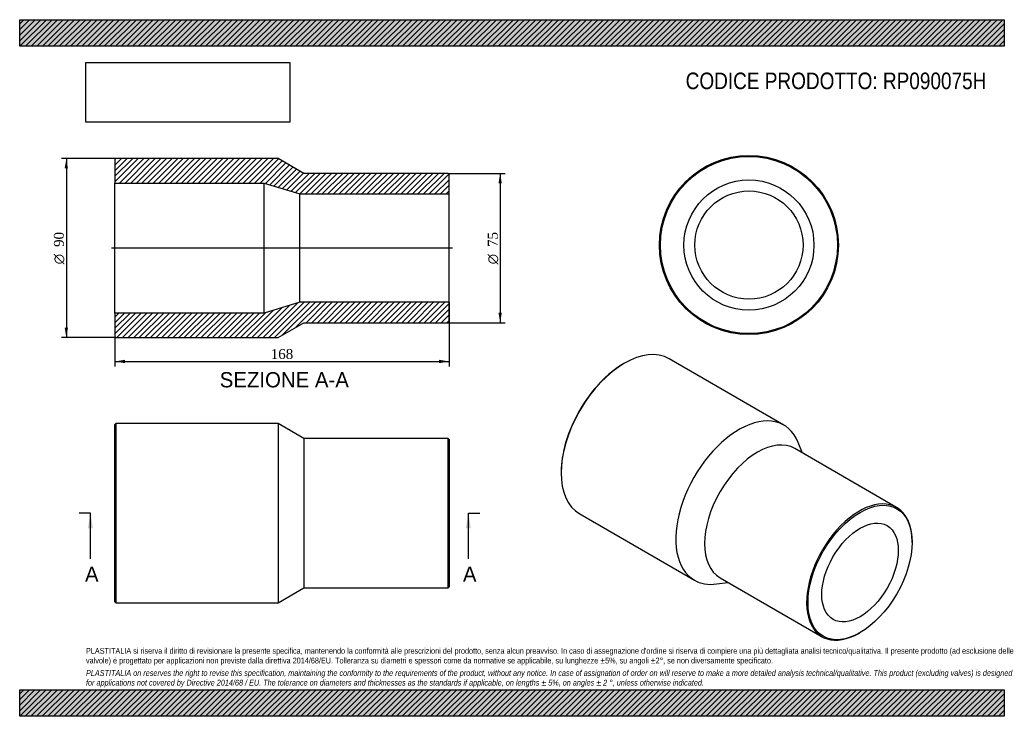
# Model space of a CAD drawing. Header units: millimetres. Extents: x 0 to 495, y 0 to 350.
import ezdxf
from ezdxf.enums import TextEntityAlignment as Align
from ezdxf.lldxf.tags import DXFTag

# ---------------------------------------------------------------- set-up
doc = ezdxf.new("R2010")
doc.units = ezdxf.units.MM
doc.header["$LTSCALE"] = 1.666667
for name, color, linetype in [('Default', 7, 'Continuous'), ('DV4_Default', 7, 'Continuous'), ('RP090075H', 7, 'Continuous')]:
    doc.layers.add(name, color=color, linetype=linetype)
doc.styles.add('SEACAD_Solid_Edge_ANSI', font='seans.ttf')
doc.styles.add('SEACAD_Solid_Edge_ANSI1_Symbols', font='semeca1.ttf')
doc.styles.add('SEACAD_Times_New_Roman', font='times.ttf')
tags = doc.linetypes.add('CENTER2', pattern=[28.575, 19.05, -3.175, 3.175, -3.175]).pattern_tags.tags
tags[10:11] = [DXFTag(74, 4), DXFTag(75, 0), DXFTag(340, '0'), DXFTag(46, 0.0), DXFTag(50, 0.0), DXFTag(44, 0.0), DXFTag(45, 0.0)]
tags[8:9] = [DXFTag(74, 4), DXFTag(75, 0), DXFTag(340, '0'), DXFTag(46, 0.0), DXFTag(50, 0.0), DXFTag(44, 0.0), DXFTag(45, 0.0)]
tags[6:7] = [DXFTag(74, 4), DXFTag(75, 0), DXFTag(340, '0'), DXFTag(46, 0.0), DXFTag(50, 0.0), DXFTag(44, 0.0), DXFTag(45, 0.0)]
tags[4:5] = [DXFTag(74, 4), DXFTag(75, 0), DXFTag(340, '0'), DXFTag(46, 0.0), DXFTag(50, 0.0), DXFTag(44, 0.0), DXFTag(45, 0.0)]
doc.dimstyles.new('ANSImm', dxfattribs={"dimtxt": 5, "dimasz": 5, "dimexe": 2.5, "dimexo": 0, "dimgap": 1.25, "dimtad": 1, "dimdsep": 46, "dimtxsty": 'SEACAD_Times_New_Roman', "dimblk1": '_SE_FILLED', "dimblk2": '_SE_FILLED', "dimsah": 1, "dimcen": 2.5, "dimazin": 0, "dimtfac": 0.85, "dimtdec": 3, "dimtofl": 0, "dimtmove": 0, "dimatfit": 3, "dimfxl": 1, "dimarcsym": 0})
picture_1 = doc.add_image_def('image1.jpg', size_in_pixel=(4302, 1260))

# ---------------------------------------------------------------- blocks, each defined once
blk = doc.blocks.new('SE')
at = {"layer": 'RP090075H', "color": 7, "linetype": 'Continuous'}
for p, q in [((48.37, 147.09), (47.87, 146.59)), ((47.87, 57.59), (47.87, 146.59)), ((48.37, 147.09), (48.37, 57.09)), ((129.87, 147.09), (48.37, 147.09)), ((129.87, 147.09), (129.87, 57.09)), ((142.87, 139.59), (129.87, 147.09)), ((142.87, 139.59), (142.87, 64.59)), ((215.37, 139.59), (142.87, 139.59)), ((215.37, 64.59), (215.37, 139.59)), ((215.87, 139.09), (215.37, 139.59)), ((215.87, 139.09), (215.87, 65.09)), ((129.87, 57.09), (142.87, 64.59)), ((142.87, 64.59), (215.37, 64.59)), ((215.37, 64.59), (215.87, 65.09)), ((47.87, 57.59), (48.37, 57.09)), ((48.37, 57.09), (129.87, 57.09))]:
    blk.add_line(p, q, dxfattribs=at)
blk = doc.blocks.new('SE1')
at = {"layer": 'RP090075H', "color": 7, "linetype": 'Continuous'}
for p, q in [((384.17, 146.34), (326.54, 179.62)), ((304.04, 177.39), (303.69, 177.18)), ((440.88, 104.94), (389.61, 134.54)), ((393.61, 132.23), (391.39, 137.65)), ((272.22, 122.68), (272.22, 122.27)), ((281.54, 101.67), (339.17, 68.4)), ((448.64, 87.37), (448.64, 87.78)), ((352.11, 69.59), (403.38, 39.99)), ((350.3, 66.49), (356.11, 67.28)), ((422.13, 41.85), (422.48, 42.05))]:
    blk.add_line(p, q, dxfattribs=at)
for centre, major_axis, start_param, end_param in [((304.04, 140.64), (-22.5, -38.97), 3.141593, 6.283185), ((303.69, 140.85), (22.25, 38.54), 0.785398, 2.356195), ((361.67, 107.37), (-22.5, -38.97), 2.721389, 6.283185), ((370.86, 102.07), (-18.75, -32.48), 3.141593, 6.283185), ((422.13, 72.47), (18.75, 32.48), 0, 3.926991), ((422.13, 72.47), (18.75, 32.48), 5.497787, 6.283185), ((361.67, 107.37), (-22.5, -38.97), 0, 0.420203)]:
    blk.add_ellipse(centre, major_axis=major_axis, ratio=0.57735, start_param=start_param, end_param=end_param, dxfattribs=at)
for major_axis in [(-18.5, -32.04), (-13.6, -23.56)]:
    blk.add_ellipse((422.48, 72.26), major_axis=major_axis, ratio=0.57735, dxfattribs=at)
blk = doc.blocks.new('SE2')
at = {"layer": 'RP090075H', "color": 7, "linetype": 'Continuous'}
for radius in [45, 44.5, 32.7, 27.2]:
    blk.add_circle((366.62, 236.77), radius, dxfattribs=at)
blk = doc.blocks.new('SE4')
at = {"color": 7, "linetype": 'Continuous', "style": 'SEACAD_Solid_Edge_ANSI'}
blk.add_text('A', height=7.67, dxfattribs=at).set_placement((32.82, 75.25), align=Align.TOP_LEFT)
blk = doc.blocks.new('SE5')
at = {"color": 7, "linetype": 'Continuous', "style": 'SEACAD_Solid_Edge_ANSI'}
blk.add_text('A', height=7.67, dxfattribs=at).set_placement((222.82, 75.25), align=Align.TOP_LEFT)
blk = doc.blocks.new('SEANNOT_GROUP')
at = {"linetype": 'Continuous'}
blk.add_hatch(color=7, dxfattribs=at).paths.add_polyline_path([(36.86, 94.42), (35.58, 102.09), (34.3, 94.42)])
at = {"color": 7, "linetype": 'Continuous'}
blk.add_lwpolyline([(35.58, 79.09), (35.58, 102.09)], dxfattribs=at)
blk = doc.blocks.new('SEANNOT_GROUP1')
at = {"linetype": 'Continuous'}
blk.add_hatch(color=7, dxfattribs=at).paths.add_polyline_path([(226.86, 94.42), (225.58, 102.09), (224.3, 94.42)])
at = {"color": 7, "linetype": 'Continuous'}
blk.add_lwpolyline([(225.58, 79.09), (225.58, 102.09)], dxfattribs=at)
blk = doc.blocks.new('SE3')
at = {"layer": 'Default', "color": 7, "linetype": 'CENTER2'}
for p, q in [((35.58, 102.09), (29.83, 102.09)), ((225.58, 102.09), (231.33, 102.09))]:
    blk.add_line(p, q, dxfattribs=at)
at = {"layer": 'Default', "color": 7, "linetype": 'CENTER2', "const_width": 0.0001}
blk.add_lwpolyline([(35.58, 102.09), (225.58, 102.09)], dxfattribs=at)
at = {"layer": 'Default'}
for name in ['SEANNOT_GROUP', 'SEANNOT_GROUP1', 'SE4', 'SE5']:
    blk.add_blockref(name, (0, 0), dxfattribs=at)
blk = doc.blocks.new('SE6')
at = {"layer": 'RP090075H', "linetype": 'Continuous'}
h = blk.add_hatch(dxfattribs=at)
h.set_pattern_fill('LINE', scale=0.62992, angle=45, style=0)
h.paths.add_polyline_path([(142.87, 272.75), (129.87, 280.25), (48.37, 280.25), (47.87, 279.75), (47.87, 267.95), (122.87, 267.95), (140.87, 262.45), (215.87, 262.45), (215.87, 272.25), (215.37, 272.75)])
h = blk.add_hatch(dxfattribs=at)
h.set_pattern_fill('LINE', scale=0.62992, angle=45, style=0)
h.paths.add_polyline_path([(129.87, 190.25), (142.87, 197.75), (215.37, 197.75), (215.87, 198.25), (215.87, 208.05), (140.87, 208.05), (122.87, 202.55), (47.87, 202.55), (47.87, 190.75), (48.37, 190.25)])
at = {"layer": 'DV4_Default', "color": 7, "linetype": 'CENTER2'}
blk.add_line((217.62, 235.25), (46.12, 235.25), dxfattribs=at)
at = {"layer": 'RP090075H', "color": 7, "linetype": 'Continuous'}
for p, q in [((47.87, 279.75), (48.37, 280.25)), ((47.87, 279.75), (47.87, 267.95)), ((129.87, 280.25), (48.37, 280.25)), ((142.87, 272.75), (129.87, 280.25)), ((215.37, 272.75), (142.87, 272.75)), ((215.37, 272.75), (215.87, 272.25)), ((215.87, 262.45), (215.87, 272.25)), ((47.87, 202.55), (47.87, 267.95)), ((47.87, 267.95), (122.87, 267.95)), ((122.87, 202.55), (122.87, 267.95)), ((122.87, 267.95), (140.87, 262.45)), ((140.87, 208.05), (140.87, 262.45)), ((140.87, 262.45), (215.87, 262.45)), ((215.87, 208.05), (215.87, 262.45)), ((140.87, 208.05), (122.87, 202.55)), ((215.87, 208.05), (140.87, 208.05)), ((215.87, 198.25), (215.87, 208.05)), ((122.87, 202.55), (47.87, 202.55)), ((47.87, 202.55), (47.87, 190.75)), ((215.87, 198.25), (215.37, 197.75)), ((129.87, 190.25), (142.87, 197.75)), ((142.87, 197.75), (215.37, 197.75)), ((48.37, 190.25), (47.87, 190.75)), ((48.37, 190.25), (129.87, 190.25))]:
    blk.add_line(p, q, dxfattribs=at)
blk = doc.blocks.new('GDimGGroup')
at = {"layer": 'Default', "linetype": 'Continuous'}
for points in [[(22.61, 275.25), (24.28, 275.25), (23.45, 280.25)], [(22.61, 195.25), (23.45, 190.25), (24.28, 195.25)]]:
    blk.add_hatch(color=7, dxfattribs=at).paths.add_polyline_path(points)
at = {"layer": 'Default', "color": 7, "linetype": 'Continuous'}
for p, q in [((48.37, 280.25), (20.95, 280.25)), ((23.45, 280.25), (23.45, 190.25)), ((48.37, 190.25), (20.95, 190.25))]:
    blk.add_line(p, q, dxfattribs=at)
for s, style, p in [('90', 'SEACAD_Times_New_Roman', (17.2, 235.81)), ('O', 'SEACAD_Solid_Edge_ANSI1_Symbols', (17.2, 227.11))]:
    blk.add_text(s, height=5, rotation=90, dxfattribs=dict(at, style=style)).set_placement(p, align=Align.TOP_LEFT)
blk = doc.blocks.new('DMBLK121')
at = {"layer": 'Default', "linetype": 'Continuous'}
for points in [[(52.87, 177.45), (52.87, 179.11), (47.87, 178.28)], [(210.87, 177.45), (215.87, 178.28), (210.87, 179.11)]]:
    blk.add_hatch(color=7, dxfattribs=at).paths.add_polyline_path(points)
at = {"layer": 'Default', "color": 7, "linetype": 'Continuous'}
for p, q in [((215.87, 208.05), (215.87, 175.78)), ((47.87, 202.55), (47.87, 175.78)), ((47.87, 178.28), (215.87, 178.28))]:
    blk.add_line(p, q, dxfattribs=at)
at = {"layer": 'Default', "color": 7, "linetype": 'Continuous', "style": 'SEACAD_Times_New_Roman'}
blk.add_text('168', height=5, dxfattribs=at).set_placement((126.18, 184.53), align=Align.TOP_LEFT)
blk = doc.blocks.new('_SE_FILLED')
at = {"color": 0}
blk.add_line((0, 0), (-1, 0), dxfattribs=at)
blk.add_solid([(0, 0), (-1, -0.1665), (-1, 0.1665), (0, 0)], dxfattribs=at)
blk = doc.blocks.new('GDimGGroup1')
at = {"layer": 'Default', "linetype": 'Continuous'}
for points in [[(242.38, 267.75), (241.55, 272.75), (240.72, 267.75)], [(242.38, 202.75), (240.72, 202.75), (241.55, 197.75)]]:
    blk.add_hatch(color=7, dxfattribs=at).paths.add_polyline_path(points)
at = {"layer": 'Default', "color": 7, "linetype": 'Continuous'}
for p, q in [((215.37, 272.75), (244.05, 272.75)), ((241.55, 272.75), (241.55, 197.75)), ((215.37, 197.75), (244.05, 197.75))]:
    blk.add_line(p, q, dxfattribs=at)
for s, style, p in [('75', 'SEACAD_Times_New_Roman', (235.3, 235.81)), ('O', 'SEACAD_Solid_Edge_ANSI1_Symbols', (235.3, 227.11))]:
    blk.add_text(s, height=5, rotation=90, dxfattribs=dict(at, style=style)).set_placement(p, align=Align.TOP_LEFT)

msp = doc.modelspace()

# ---------------------------------------------------------------- hatches: boundary and pattern name
at = {"layer": 'Default', "linetype": 'Continuous'}
h = msp.add_hatch(dxfattribs=at)
h.set_pattern_fill('LINE', scale=0.62992, angle=45, style=0)
h.paths.add_polyline_path([(495, 336.667), (495, 350), (0, 350), (0, 336.667)])
for points in [[(495, 336.667), (495, 350), (0, 350), (0, 336.667)], [(495, 0), (495, 13.333), (0, 13.333), (0, 0)]]:
    msp.add_hatch(color=7, dxfattribs=at).paths.add_polyline_path(points)
h = msp.add_hatch(dxfattribs=at)
h.set_pattern_fill('LINE', scale=0.62992, angle=45, style=0)
h.paths.add_polyline_path([(495, 0), (495, 13.333), (0, 13.333), (0, 0)])

# ---------------------------------------------------------------- linework, layer by layer
at = {"layer": 'Default', "color": 7, "linetype": 'Continuous'}
for p, q in [((0, 350), (495, 350)), ((0, 336.667), (0, 350)), ((495, 350), (495, 336.667)), ((495, 336.667), (0, 336.667)), ((0, 13.333), (495, 13.333)), ((0, 0), (0, 13.333)), ((495, 13.333), (495, 0)), ((495, 0), (0, 0))]:
    msp.add_line(p, q, dxfattribs=at)

# ---------------------------------------------------------------- block references
at = {"layer": 'Default'}
for name in ['GDimGGroup', 'SE6', 'SE2', 'GDimGGroup1', 'SE1', 'SE', 'SE3']:
    msp.add_blockref(name, (0, 0), dxfattribs=at)

# ---------------------------------------------------------------- texts
at = {"layer": 'Default', "color": 7, "linetype": 'Continuous', "style": 'SEACAD_Solid_Edge_ANSI'}
msp.add_text('SEZIONE A-A', height=7.66667, dxfattribs=at).set_placement((100.555, 172.921), align=Align.TOP_LEFT)
at = {"layer": 'Default', "attachment_point": 1}
for s, insert, char_height, width in [('{\\fArial Narrow|b0||i0||c0|p34;\\C7;\\H8.333333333;\\W1.;CODICE PRODOTTO: RP090075H}', (334.815, 323.439), 8.33333, 151.6913), ("{\\fArial Narrow|b0||i0||c0|p34;\\C7;\\H2.916666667;\\W1.;PLASTITALIA si riserva il diritto di revisionare la presente specifica, mantenendo la conformità alle prescrizioni del prodotto, senza alcun preavviso. In caso di assegnazione d'ordine si riserva di compiere una più dettagliata analisi tecnico/qualitativa. Il presente prodotto (ad esclusione delle \\P}{\\fArial Narrow|b0||i0||c0|p34;\\C7;\\H2.916666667;\\W1.;valvole) è progettato per applicazioni non previste dalla direttiva 2014/68/EU. Tolleranza su diametri e spessori come da normative se applicabile, su lunghezze ±5%, su angoli ±2°, se non diversamente specificato.\\P}{\\fArial Narrow|b0||i0||c0|p34;\\C7;\\H0.8333333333;\\W1.;   \\P}{\\fArial Narrow|b0||i1||c0|p34;\\C7;\\H2.916666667;\\W1.;PLASTITALIA on reserves the right to revise this specification, maintaining the conformity to the requirements of the product, without any notice. In case of assignation of order on will reserve to make a more detailed analysis technical/qualitative. This product (excluding valves) is designed \\P}{\\fArial Narrow|b0||i1||c0|p34;\\C7;\\H2.916666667;\\W1.;for applications not covered by Directive 2014/68 / EU. The tolerance on diameters and thicknesses as the standards if applicable, on lengths ± 5%, on angles ± 2 °, unless otherwise indicated.\\P}", (33.333, 34.337), 2.916667, 428.33333)]:
    msp.add_mtext(s, dxfattribs=dict(at, insert=insert, char_height=char_height, width=width))

# ---------------------------------------------------------------- dimensions: what is measured, and where the dimension line sits
at = {"layer": 'Default', "color": 7, "linetype": 'Continuous'}
dim = msp.add_linear_dim(base=(215.865, 178.279), p1=(47.865, 202.554), p2=(215.865, 208.054), text='\\A1;<>', dimstyle='ANSImm', dxfattribs=at)
dim.commit()
dim.dimension.update_dxf_attribs({"geometry": 'DMBLK121', "text_midpoint": (131.865, 178.279), "dimtype": 160})

# ---------------------------------------------------------------- pictures from other files: only their frames are drawn
image = msp.add_image(picture_1, insert=(33.333, 298.505), size_in_units=(102.429, 30))
image.dxf.flags = 7

doc.saveas('drawing.dxf')
